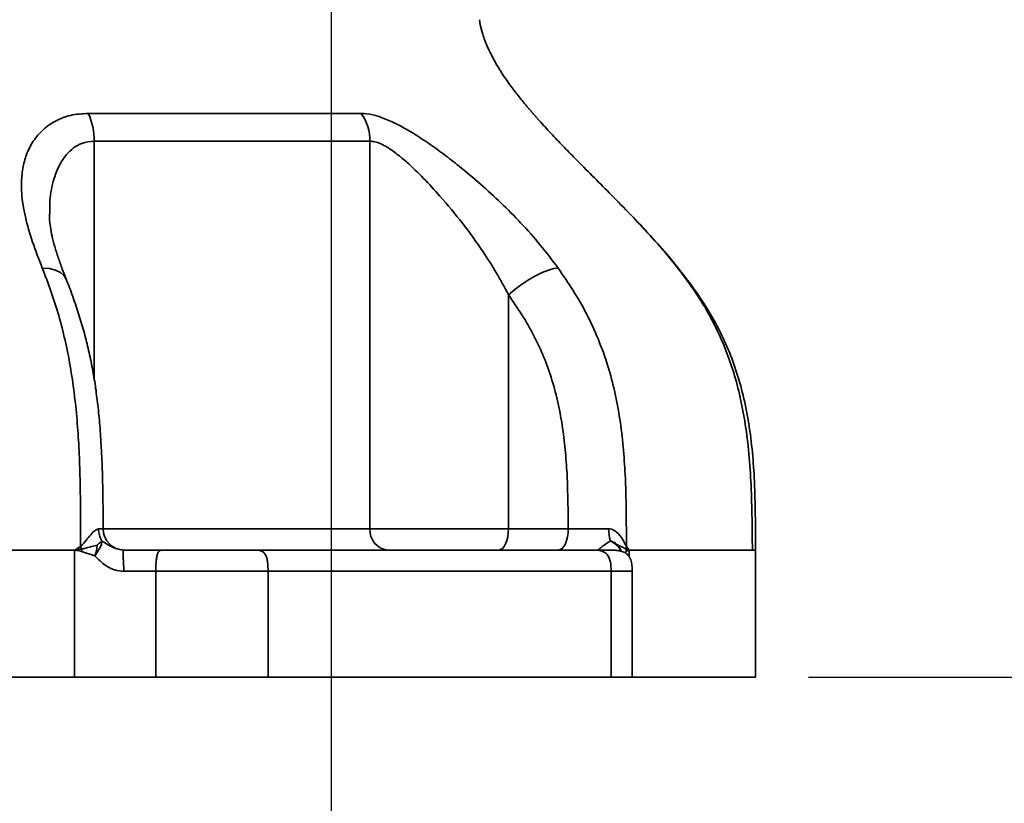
# Model space of a CAD drawing. Header units: millimetres. Extents: x -10540 to 6039, y -7467 to 6433.
# Tile 169 of 236: x -4264 to -4032, y 105 to 290. Entities that reach past the tile are written whole.
import ezdxf

# ---------------------------------------------------------------- set-up
doc = ezdxf.new("R2010")
doc.units = ezdxf.units.MM
doc.header["$LTSCALE"] = 8
doc.header["$PDSIZE"] = -1
doc.layers.get('Defpoints').update_dxf_attribs({"true_color": 0x5e5e5e})
doc.dimstyles.new('ISO-25', dxfattribs={"dimscale": 20, "dimtxt": 5, "dimasz": 6, "dimexe": 6, "dimexo": 0.625, "dimtad": 1, "dimtoh": 1, "dimdec": 0, "dimtxsty": 'Standard', "dimcen": 2.5, "dimclrd": 1, "dimclre": 1, "dimclrt": 4, "dimadec": 1, "dimazin": 2, "dimtfac": 1, "dimtdec": 0, "dimtmove": 0, "dimatfit": 0, "dimfxl": 1, "dimarcsym": 0})

# ---------------------------------------------------------------- blocks, each defined once
blk = doc.blocks.new('*D83')
at = {"color": 1, "lineweight": -2, "transparency": 16777216}
for p, q in [((-4190.83, 508.96), (-4190.83, -88.06)), ((-4390.83, 112.7), (-4390.83, -88.06)), ((-4510.83, 31.94), (-4630.83, 31.94)), ((-4390.83, 31.94), (-4190.83, 31.94)), ((-4070.83, 31.94), (-3639.53, 31.94))]:
    blk.add_line(p, q, dxfattribs=at)
at = {"color": 1, "transparency": 16777216}
for points in [[(-4510.83, 51.94), (-4510.83, 11.94), (-4390.83, 31.94)], [(-4070.83, 51.94), (-4070.83, 11.94), (-4190.83, 31.94)]]:
    blk.add_solid(points, dxfattribs=at)
at = {"layer": 'Defpoints', "color": 0, "transparency": 16777216}
for p in [(-4190.83, 521.46), (-4390.83, 125.2), (-4190.83, 31.94)]:
    blk.add_point(p, dxfattribs=at)
at = {"color": 4, "transparency": 16777216, "insert": (-3795.18, 115.23), "char_height": 100, "attachment_point": 5}
blk.add_mtext('{\\H1.4x;200}', dxfattribs=at)
blk = doc.blocks.new('*D84')
at = {"color": 1, "lineweight": -2, "transparency": 16777216}
for p, q in [((-3737.67, 722.67), (-3737.67, -441.78)), ((-4390.83, 112.7), (-4390.83, -441.78)), ((-4270.83, -321.78), (-3857.67, -321.78))]:
    blk.add_line(p, q, dxfattribs=at)
at = {"color": 1, "transparency": 16777216}
for points in [[(-4270.83, -301.78), (-4270.83, -341.78), (-4390.83, -321.78)], [(-3857.67, -301.78), (-3857.67, -341.78), (-3737.67, -321.78)]]:
    blk.add_solid(points, dxfattribs=at)
at = {"layer": 'Defpoints', "color": 0, "transparency": 16777216}
for p in [(-3737.67, 735.17), (-4390.83, 125.2), (-3737.67, -321.78)]:
    blk.add_point(p, dxfattribs=at)
at = {"color": 4, "transparency": 16777216, "insert": (-4064.25, -239.28), "char_height": 100, "attachment_point": 5}
blk.add_mtext('{\\H1.4x;653}', dxfattribs=at)
blk = doc.blocks.new('*D85')
at = {"color": 1, "lineweight": -2, "transparency": 16777216}
for p, q in [((-1746.96, 924.1), (-1746.96, -622.79)), ((-4390.83, 112.7), (-4390.83, -622.79)), ((-4270.83, -502.79), (-1866.96, -502.79))]:
    blk.add_line(p, q, dxfattribs=at)
at = {"color": 1, "transparency": 16777216}
for points in [[(-4270.83, -482.79), (-4270.83, -522.79), (-4390.83, -502.79)], [(-1866.96, -482.79), (-1866.96, -522.79), (-1746.96, -502.79)]]:
    blk.add_solid(points, dxfattribs=at)
at = {"layer": 'Defpoints', "color": 0, "transparency": 16777216}
for p in [(-1746.96, 936.6), (-4390.83, 125.2), (-1746.96, -502.79)]:
    blk.add_point(p, dxfattribs=at)
at = {"color": 4, "transparency": 16777216, "insert": (-3068.9, -420.29), "char_height": 100, "attachment_point": 5}
blk.add_mtext('{\\H1.4x;2644}', dxfattribs=at)
blk = doc.blocks.new('*D87')
at = {"color": 1, "lineweight": -2, "transparency": 16777216}
for p, q in [((-4078.33, 135.17), (-1466.17, 135.17)), ((-1586.17, 15.17), (-1586.17, -244.88)), ((-3035.95, -364.88), (-1466.17, -364.88))]:
    blk.add_line(p, q, dxfattribs=at)
at = {"color": 1, "transparency": 16777216}
for points in [[(-1606.17, 15.17), (-1566.17, 15.17), (-1586.17, 135.17)], [(-1606.17, -244.88), (-1566.17, -244.88), (-1586.17, -364.88)]]:
    blk.add_solid(points, dxfattribs=at)
at = {"layer": 'Defpoints', "color": 0, "transparency": 16777216}
for p in [(-4090.83, 135.17), (-3048.45, -364.88), (-1586.17, -364.88)]:
    blk.add_point(p, dxfattribs=at)
at = {"color": 4, "transparency": 16777216, "insert": (-1669.45, -114.85), "char_height": 100, "attachment_point": 5, "rotation": 90}
blk.add_mtext('{\\H1.4x;500}', dxfattribs=at)
blk = doc.blocks.new('*D88')
at = {"color": 1, "lineweight": -2, "transparency": 16777216}
for p, q in [((-4178.33, 3196.66), (-1466.17, 3196.66)), ((-1586.17, 255.17), (-1586.17, 3076.66)), ((-4078.33, 135.17), (-1466.17, 135.17))]:
    blk.add_line(p, q, dxfattribs=at)
at = {"color": 1, "transparency": 16777216}
for points in [[(-1606.17, 3076.66), (-1566.17, 3076.66), (-1586.17, 3196.66)], [(-1606.17, 255.17), (-1566.17, 255.17), (-1586.17, 135.17)]]:
    blk.add_solid(points, dxfattribs=at)
at = {"layer": 'Defpoints', "color": 0, "transparency": 16777216}
for p in [(-4190.83, 3196.66), (-1586.17, 3196.66), (-4090.83, 135.17)]:
    blk.add_point(p, dxfattribs=at)
at = {"color": 4, "transparency": 16777216, "insert": (-1669.45, 1665.91), "char_height": 100, "attachment_point": 5, "rotation": 90}
blk.add_mtext('{\\H1.4x;3061}', dxfattribs=at)

msp = doc.modelspace()

# ---------------------------------------------------------------- linework, layer by layer
at = {"linetype": 'Continuous', "lineweight": 35}
for p, q in [((-4246.66, 261.53), (-4246.66, 205.35)), ((-4181.67, 170.17), (-4181.67, 261.53)), ((-4149.02, 225.33), (-4149.02, 170.17)), ((-4244.53, 170.17), (-4181.67, 170.17)), ((-4181.67, 170.17), (-4149.02, 170.17)), ((-4149.02, 170.17), (-4134.93, 170.17)), ((-4251.17, 165.17), (-4251.28, 165.17)), ((-4251.28, 135.17), (-4251.28, 165.17)), ((-4246.51, 163.81), (-4249.66, 164.85)), ((-4121.27, 164.85), (-4121.59, 164.53)), ((-4121.27, 164.85), (-4121.33, 165.42)), ((-4120.55, 165.17), (-4120.6, 165.17)), ((-4120.55, 165.17), (-4120.55, 163.53)), ((-4090.83, 135.17), (-4090.83, 165.18)), ((-4232.13, 135.17), (-4232.13, 160.17)), ((-4205.7, 160.17), (-4205.7, 135.17)), ((-4124.85, 135.17), (-4124.85, 160.17)), ((-4119.88, 135.17), (-4119.88, 160.17)), ((-4281.28, 135.17), (-4251.28, 135.17)), ((-4251.28, 135.17), (-4232.13, 135.17)), ((-4205.7, 135.17), (-4232.13, 135.17)), ((-4205.7, 135.17), (-4124.85, 135.17)), ((-4119.88, 135.17), (-4124.85, 135.17)), ((-4119.88, 135.17), (-4090.83, 135.17))]:
    msp.add_line(p, q, dxfattribs=at)
at = {"linetype": 'Continuous', "lineweight": 35, "flags": 128}
for points in [[(-4258.91, 231.59), (-4257.24, 231.5), (-4255.78, 231.17), (-4254.59, 230.6), (-4253.72, 229.82), (-4253.26, 229.02)], [(-4137.31, 231.59), (-4138.35, 231.5), (-4139.62, 231.17), (-4141.08, 230.6), (-4142.66, 229.82), (-4144.32, 228.87), (-4145.97, 227.77), (-4147.56, 226.58), (-4149.02, 225.33)], [(-4149.02, 170.17), (-4149.07, 169.2), (-4149.2, 168.26), (-4149.42, 167.39), (-4149.71, 166.64), (-4150.06, 166.01), (-4150.47, 165.55), (-4150.91, 165.27), (-4151.37, 165.17)], [(-4134.93, 170.17), (-4134.97, 169.2), (-4135.11, 168.26), (-4135.32, 167.39), (-4135.62, 166.64), (-4135.97, 166.01), (-4136.38, 165.55), (-4136.82, 165.27), (-4137.28, 165.17)]]:
    msp.add_lwpolyline(points, dxfattribs=at)
at = {"linetype": 'Continuous', "lineweight": 35}
for centre, radius, start, end in [((-4261.55, 261.75), 14.89, 359.1469, 25.2169), ((-4192.87, 261.63), 11.19, 359.4899, 35.2849), ((-4240.22, 170.15), 5.42, 179.9669, 211.3614), ((-4239.58, 170.17), 5, 180.4134, 269.9831), ((-4177.04, 169.8), 4.65, 175.3697, 264.4628), ((-4116.28, 170.09), 9.15, 179.6064, 197.5765), ((-4239.39, 170.73), 11.51, 204.3122, 207.4934), ((-4116.8, 165), 4.55, 167.315, 174.6475)]:
    msp.add_arc(centre, radius, start, end, dxfattribs=at)
for points, knots in [([(-4155.83, 290.17), (-4155.81, 289.91), (-4155.76, 289.35), (-4155.59, 288.51), (-4155.37, 287.63), (-4155.09, 286.69), (-4154.5, 284.96), (-4153.45, 282.5), (-4151.81, 279.48), (-4149.94, 276.56), (-4148.31, 274.29), (-4146.99, 272.57), (-4146.05, 271.38), (-4145.25, 270.4), (-4144.6, 269.63), (-4144.11, 269.05), (-4143.69, 268.56), (-4143.35, 268.17), (-4143.1, 267.88), (-4142.74, 267.47), (-4142.42, 267.11), (-4142.17, 266.83), (-4141.66, 266.26), (-4140.75, 265.25), (-4139.37, 263.75), (-4137.96, 262.26), (-4136.54, 260.78), (-4135.12, 259.31), (-4133.69, 257.85), (-4130.09, 254.2), (-4125.35, 249.47), (-4119.58, 243.56), (-4115, 238.66), (-4110.71, 233.77), (-4106.78, 228.85), (-4103.24, 223.88), (-4100.12, 218.66), (-4097.47, 213.2), (-4095.32, 207.52), (-4093.59, 201.44), (-4092.31, 194.96), (-4091.48, 188.18), (-4091.12, 182.73), (-4090.96, 178.68), (-4090.9, 176), (-4090.85, 173.33), (-4090.83, 170.74), (-4090.83, 168.01), (-4090.83, 166.19), (-4090.83, 165.17)], [0, 0, 0, 0, 0.005422, 0.011541, 0.017452, 0.023999, 0.031669, 0.054789, 0.078708, 0.102006, 0.125871, 0.135973, 0.146324, 0.15712, 0.161716, 0.166908, 0.172721, 0.17494, 0.177536, 0.180519, 0.186106, 0.187639, 0.188086, 0.201733, 0.215583, 0.229782, 0.243756, 0.257587, 0.271671, 0.285562, 0.362772, 0.408849, 0.454697, 0.500272, 0.542183, 0.583535, 0.625319, 0.666526, 0.707751, 0.749511, 0.795908, 0.842954, 0.889343, 0.907966, 0.925987, 0.944207, 0.962725, 0.979078, 1, 1, 1, 1]), ([(-4258.91, 231.59), (-4259.71, 233.67), (-4261.32, 237.83), (-4263.03, 243.71), (-4263.85, 248.73), (-4263.85, 252.94), (-4263.33, 256.39), (-4262.21, 259.67), (-4260.37, 262.67), (-4257.98, 265.03), (-4255.23, 266.67), (-4252.1, 267.83), (-4249.52, 268), (-4248.08, 268.09)], [0, 0, 0, 0, 0.122511, 0.245338, 0.367613, 0.450357, 0.533298, 0.615916, 0.702378, 0.788736, 0.853317, 0.917847, 1, 1, 1, 1]), ([(-4248.08, 268.09), (-4244.96, 268.09), (-4238.73, 268.09), (-4229.77, 268.09), (-4221.12, 268.09), (-4212.82, 268.09), (-4204.92, 268.09), (-4197.42, 268.09), (-4190.3, 268.09), (-4185.92, 268.09), (-4183.73, 268.09)], [0, 0, 0, 0, 0.123972, 0.247944, 0.373013, 0.498083, 0.623001, 0.747918, 0.873959, 1, 1, 1, 1]), ([(-4183.73, 268.09), (-4182.85, 268.02), (-4181.09, 267.88), (-4178.05, 266.86), (-4174.83, 265.35), (-4171.45, 263.41), (-4167.91, 261.1), (-4164.27, 258.48), (-4160.16, 255.27), (-4155.6, 251.45), (-4150.74, 247), (-4146, 242.21), (-4141.43, 237.11), (-4138.69, 233.43), (-4137.31, 231.59)], [0, 0, 0, 0, 0.06908, 0.138207, 0.205206, 0.272259, 0.342955, 0.413942, 0.484753, 0.584051, 0.683771, 0.783241, 0.891605, 1, 1, 1, 1]), ([(-4246.66, 261.53), (-4247.66, 261.42), (-4249.48, 261.23), (-4251.61, 259.98), (-4253.46, 258.21), (-4255.05, 255.73), (-4256.42, 252.13), (-4257.18, 248.34), (-4257.16, 245.48), (-4257.15, 244.4)], [0, 0, 0, 0, 0.125363, 0.227632, 0.333717, 0.483055, 0.636116, 0.861666, 1, 1, 1, 1]), ([(-4181.67, 261.53), (-4185.12, 261.53), (-4192, 261.53), (-4202.45, 261.53), (-4212.27, 261.53), (-4221.21, 261.53), (-4229.98, 261.53), (-4238.47, 261.53), (-4243.93, 261.53), (-4246.66, 261.53)], [0, 0, 0, 0, 0.194115, 0.38823, 0.520501, 0.652855, 0.785126, 0.892475, 1, 1, 1, 1]), ([(-4149.02, 225.33), (-4149.94, 227.05), (-4151.77, 230.49), (-4155.38, 236.12), (-4159.81, 242.23), (-4164.59, 248), (-4169.01, 252.82), (-4172.42, 256.13), (-4175.31, 258.56), (-4177.38, 260.02), (-4179.13, 260.94), (-4180.51, 261.44), (-4181.3, 261.5), (-4181.67, 261.53)], [0, 0, 0, 0, 0.1122456, 0.2244765, 0.3805024, 0.5363517, 0.64434, 0.7521091, 0.8155767, 0.8789056, 0.9211962, 0.9634329, 1, 1, 1, 1]), ([(-4253.27, 229.05), (-4253.58, 229.84), (-4254.27, 231.57), (-4255.19, 234.13), (-4256.01, 236.73), (-4256.63, 239.16), (-4257.03, 241.35), (-4257.23, 243.09), (-4257.23, 244.04), (-4257.22, 244.4)], [0, 0, 0, 0, 0.129959, 0.284592, 0.447108, 0.603955, 0.756571, 0.907489, 1, 1, 1, 1]), ([(-4091.54, 165.17), (-4091.56, 167.97), (-4091.61, 173.38), (-4091.85, 181.25), (-4092.37, 188.62), (-4093.25, 195.48), (-4094.49, 201.8), (-4096.07, 207.59), (-4097.95, 212.83), (-4100.05, 217.54), (-4102.63, 222.34), (-4105.59, 226.94), (-4108.75, 231.2), (-4111.61, 234.72), (-4114.13, 237.64), (-4116.4, 240.14), (-4118.04, 241.91), (-4118.98, 242.89), (-4119.21, 243.13)], [0, 0, 0, 0, 0.093105, 0.180488, 0.262027, 0.338057, 0.409253, 0.476419, 0.540251, 0.601137, 0.659065, 0.739097, 0.807482, 0.862583, 0.911001, 0.953102, 0.988399, 1, 1, 1, 1]), ([(-4249.87, 166), (-4249.88, 168.82), (-4249.88, 174.46), (-4249.99, 182.26), (-4250.26, 189.38), (-4250.69, 195.83), (-4251.35, 202.24), (-4252.28, 208.55), (-4253.5, 214.66), (-4255.02, 220.57), (-4256.83, 226.23), (-4258.21, 229.81), (-4258.91, 231.59)], [0, 0, 0, 0, 0.1213546, 0.2427743, 0.3354461, 0.4280923, 0.5224214, 0.6167222, 0.7109589, 0.8051945, 0.9025688, 1, 1, 1, 1]), ([(-4137.31, 231.59), (-4136.12, 229.86), (-4133.73, 226.4), (-4130.52, 220.81), (-4127.76, 214.85), (-4125.55, 208.66), (-4123.89, 202.37), (-4122.71, 196), (-4121.94, 189.51), (-4121.45, 182.31), (-4121.25, 174.47), (-4121.24, 168.82), (-4121.24, 166)], [0, 0, 0, 0, 0.0944711, 0.188892, 0.2860637, 0.383236, 0.4756765, 0.568143, 0.6626271, 0.757139, 0.8785081, 1, 1, 1, 1]), ([(-4244.58, 170.16), (-4244.58, 172.19), (-4244.59, 176.4), (-4244.7, 182.55), (-4244.93, 188.43), (-4245.27, 193.76), (-4245.72, 198.67), (-4246.29, 203.19), (-4246.98, 207.53), (-4247.83, 211.69), (-4248.85, 215.81), (-4250.02, 219.87), (-4251.37, 223.96), (-4252.48, 227.02), (-4253.16, 228.68), (-4253.29, 229.01)], [0, 0, 0, 0, 0.097626, 0.202078, 0.295705, 0.38084, 0.460102, 0.535272, 0.604289, 0.677743, 0.748647, 0.822147, 0.898902, 0.979825, 1, 1, 1, 1]), ([(-4134.93, 170.17), (-4134.97, 174.24), (-4135.02, 180.24), (-4135.55, 188.14), (-4136.21, 193.9), (-4137.24, 199.62), (-4138.69, 205.22), (-4140.6, 210.59), (-4142.98, 215.74), (-4145.8, 220.66), (-4147.95, 223.77), (-4149.02, 225.33)], [0, 0, 0, 0, 0.207564, 0.30572, 0.40385, 0.503735, 0.603583, 0.701028, 0.798471, 0.899204, 1, 1, 1, 1]), ([(-4249.87, 166), (-4249.72, 166.15), (-4249.15, 166.73), (-4248.29, 167.85), (-4247.24, 169.09), (-4246.32, 169.99), (-4245.83, 170.11), (-4245.65, 170.15)], [0, 0, 0, 0, 0.0921061, 0.3468272, 0.6006189, 0.8473739, 1, 1, 1, 1]), ([(-4245.65, 170.15), (-4245.21, 170.16), (-4244.57, 170.16), (-4244.68, 170.16), (-4244.72, 170.16)], [0, 0, 0, 0, 0.675177, 1, 1, 1, 1]), ([(-4134.93, 170.17), (-4134.15, 170.17), (-4132.33, 170.17), (-4129.17, 170.16), (-4126.77, 170.16), (-4125.6, 170.15), (-4125.42, 170.15)], [0, 0, 0, 0, 0.258613, 0.598911, 0.939204, 1, 1, 1, 1]), ([(-4125.42, 170.15), (-4125.39, 170.15), (-4124.98, 170.15), (-4124.49, 170), (-4123.43, 169.4), (-4122.56, 168.44), (-4121.78, 167.02), (-4121.42, 166.34), (-4121.24, 166)], [0, 0, 0, 0, 0.01713, 0.181856, 0.234481, 0.594836, 0.797731, 1, 1, 1, 1]), ([(-4246.51, 163.81), (-4246.26, 164.18), (-4245.79, 164.91), (-4245.17, 165.94), (-4244.9, 166.73), (-4244.87, 167.13), (-4244.85, 167.33)], [0, 0, 0, 0, 0.26464, 0.526055, 0.770478, 1, 1, 1, 1]), ([(-4245.96, 166.33), (-4245.73, 166.53), (-4245.28, 166.93), (-4244.99, 167.19), (-4244.85, 167.33)], [0, 0, 0, 0, 0.500772, 1, 1, 1, 1]), ([(-4244.85, 167.33), (-4244.05, 166.79), (-4242.93, 166.04), (-4241.05, 165.28), (-4240.11, 165.21), (-4239.67, 165.17)], [0, 0, 0, 0, 0.573809, 0.798035, 1, 1, 1, 1]), ([(-4128.01, 165.17), (-4127.95, 165.21), (-4127.81, 165.28), (-4126.91, 166.04), (-4125.8, 166.79), (-4125, 167.33)], [0, 0, 0, 0, 0.201965, 0.42619, 1, 1, 1, 1]), ([(-4125, 167.33), (-4124.67, 167.2), (-4124.01, 166.93), (-4123.52, 166.55), (-4123.28, 166.36)], [0, 0, 0, 0, 0.500825, 1, 1, 1, 1]), ([(-4122.55, 164.92), (-4122.71, 165.27), (-4123.02, 165.95), (-4123.98, 166.73), (-4124.66, 167.13), (-4125, 167.33)], [0, 0, 0, 0, 0.35342, 0.686875, 1, 1, 1, 1]), ([(-4281.28, 165.17), (-4275.31, 165.17), (-4265.13, 165.17), (-4255.33, 165.17), (-4251.28, 165.17)], [0, 0, 0, 0, 0.586227, 1, 1, 1, 1]), ([(-4249.66, 164.85), (-4250.03, 164.92), (-4250.5, 165.02), (-4250.98, 165.13), (-4251.1, 165.16), (-4251.14, 165.17), (-4251.15, 165.17), (-4251.15, 165.17), (-4251.15, 165.17)], [0, 0, 0, 0, 0.740412, 0.930212, 0.980038, 0.993713, 0.997763, 1, 1, 1, 1]), ([(-4251.14, 165.22), (-4251.13, 165.23), (-4251.1, 165.25), (-4251.06, 165.28), (-4250.98, 165.33), (-4250.86, 165.41), (-4250.67, 165.53), (-4250.36, 165.71), (-4250.08, 165.88), (-4249.9, 165.98), (-4249.87, 166)], [0, 0, 0, 0, 0.023507, 0.0598, 0.116703, 0.206646, 0.349372, 0.576158, 0.936224, 1, 1, 1, 1]), ([(-4251.14, 165.22), (-4251.14, 165.22), (-4251.14, 165.21), (-4251.14, 165.2), (-4251.14, 165.19), (-4251.14, 165.19), (-4251.14, 165.19), (-4251.13, 165.18), (-4251.12, 165.18), (-4251.11, 165.19), (-4251.06, 165.2), (-4250.96, 165.21), (-4250.73, 165.26), (-4250.26, 165.32), (-4249.86, 165.38), (-4249.6, 165.42)], [0, 0, 0, 0, 0.006727, 0.013061, 0.015753, 0.018116, 0.020371, 0.022754, 0.028547, 0.035992, 0.052567, 0.114705, 0.241218, 0.493917, 1, 1, 1, 1]), ([(-4249.6, 165.42), (-4249.21, 165.51), (-4248.43, 165.67), (-4247.2, 165.98), (-4246.4, 166.21), (-4245.96, 166.33)], [0, 0, 0, 0, 0.305599, 0.6253, 1, 1, 1, 1]), ([(-4246.51, 163.81), (-4246.37, 164.27), (-4246.09, 165.17), (-4246.01, 165.95), (-4245.96, 166.33)], [0, 0, 0, 0, 0.510645, 1, 1, 1, 1]), ([(-4239.67, 160.17), (-4239.71, 160.89), (-4239.77, 161.95), (-4239.83, 163.27), (-4239.84, 164.12), (-4239.83, 164.7), (-4239.78, 165.15), (-4239.71, 165.16), (-4239.67, 165.17)], [0, 0, 0, 0, 0.255817, 0.381114, 0.5, 0.618894, 0.744209, 1, 1, 1, 1]), ([(-4239.68, 165.17), (-4239.66, 165.17), (-4239.57, 165.17), (-4239.58, 165.17), (-4239.58, 165.17)], [0, 0, 0, 0, 0.238976, 1, 1, 1, 1]), ([(-4232.13, 160.17), (-4232.13, 160.89), (-4232.13, 161.95), (-4231.99, 163.28), (-4231.82, 164.12), (-4231.56, 164.7), (-4231.17, 165.15), (-4230.85, 165.16), (-4230.63, 165.17)], [0, 0, 0, 0, 0.255784, 0.381083, 0.5, 0.618917, 0.744216, 1, 1, 1, 1]), ([(-4230.63, 165.17), (-4228.75, 165.17), (-4225, 165.17), (-4219.18, 165.17), (-4213.54, 165.17), (-4210.25, 165.17), (-4208.61, 165.17)], [0, 0, 0, 0, 0.250023, 0.5, 0.749977, 1, 1, 1, 1]), ([(-4205.7, 160.17), (-4205.71, 160.89), (-4205.72, 161.95), (-4205.98, 163.28), (-4206.32, 164.12), (-4206.8, 164.7), (-4207.57, 165.15), (-4208.19, 165.16), (-4208.61, 165.17)], [0, 0, 0, 0, 0.255784, 0.381083, 0.5, 0.618917, 0.744216, 1, 1, 1, 1]), ([(-4208.61, 165.17), (-4203.46, 165.17), (-4193.17, 165.17), (-4178.65, 165.17), (-4164.88, 165.17), (-4151.98, 165.17), (-4139.9, 165.17), (-4132.65, 165.17), (-4129.02, 165.17)], [0, 0, 0, 0, 0.1667695, 0.3332276, 0.5, 0.6667695, 0.8332276, 1, 1, 1, 1]), ([(-4119.88, 160.17), (-4119.88, 160.62), (-4119.88, 161.54), (-4120.12, 162.69), (-4120.49, 163.49), (-4120.83, 163.94), (-4121.14, 164.23), (-4121.49, 164.5), (-4122, 164.77), (-4122.63, 164.96), (-4123.41, 165.07), (-4124.58, 165.15), (-4126.29, 165.17), (-4128.1, 165.17), (-4129.02, 165.17)], [0, 0, 0, 0, 0.065893, 0.133384, 0.167285, 0.198576, 0.213812, 0.230253, 0.272179, 0.35126, 0.454253, 0.576037, 0.782011, 1, 1, 1, 1]), ([(-4124.85, 160.17), (-4124.86, 160.89), (-4124.87, 161.95), (-4125.25, 163.28), (-4125.74, 164.12), (-4126.44, 164.7), (-4127.54, 165.15), (-4128.43, 165.16), (-4129.02, 165.17)], [0, 0, 0, 0, 0.255784, 0.381083, 0.5, 0.618917, 0.744216, 1, 1, 1, 1]), ([(-4128.01, 165.17), (-4128.23, 165.17), (-4128.45, 165.17), (-4128.67, 165.17), (-4128.67, 165.17)], [0, 0, 0, 0, 0.991932, 1, 1, 1, 1]), ([(-4123.28, 166.36), (-4123, 166.23), (-4122.48, 166), (-4121.87, 165.68), (-4121.51, 165.51), (-4121.33, 165.42)], [0, 0, 0, 0, 0.378936, 0.697243, 1, 1, 1, 1]), ([(-4122.51, 164.9), (-4122.52, 164.99), (-4122.61, 165.52), (-4122.97, 165.98), (-4123.28, 166.36)], [0, 0, 0, 0, 0.1608753, 1, 1, 1, 1]), ([(-4121.33, 165.42), (-4121.21, 165.39), (-4120.98, 165.31), (-4120.74, 165.22), (-4120.62, 165.18), (-4120.61, 165.18), (-4120.61, 165.19), (-4120.61, 165.19), (-4120.61, 165.2), (-4120.61, 165.21), (-4120.61, 165.21), (-4120.61, 165.22)], [0, 0, 0, 0, 0.505801, 0.971205, 0.977401, 0.979908, 0.982194, 0.984493, 0.987065, 0.993271, 1, 1, 1, 1]), ([(-4120.61, 165.17), (-4120.61, 165.17), (-4120.61, 165.17), (-4120.63, 165.16), (-4120.69, 165.12), (-4120.92, 165.02), (-4121.11, 164.92), (-4121.27, 164.85)], [0, 0, 0, 0, 0.002156, 0.019676, 0.069319, 0.258981, 1, 1, 1, 1]), ([(-4121.24, 166), (-4121.22, 165.97), (-4121.05, 165.77), (-4120.85, 165.52), (-4120.66, 165.3), (-4120.62, 165.23), (-4120.61, 165.22)], [0, 0, 0, 0, 0.109597, 0.797814, 0.9704, 1, 1, 1, 1]), ([(-4120.55, 165.17), (-4118.22, 165.17), (-4113.55, 165.17), (-4107.63, 165.17), (-4102.53, 165.17), (-4098.31, 165.17), (-4095, 165.17), (-4092.7, 165.17), (-4091.95, 165.17), (-4091.63, 165.17)], [0, 0, 0, 0, 0.1464509, 0.2929017, 0.4393526, 0.5858035, 0.7349467, 0.88409, 1, 1, 1, 1]), ([(-4091.63, 165.17), (-4091.51, 165.17), (-4090.89, 165.17), (-4090.86, 165.17), (-4090.83, 165.17)], [0, 0, 0, 0, 0.1822236, 1, 1, 1, 1]), ([(-4239.67, 160.17), (-4240.41, 160.24), (-4241.53, 160.33), (-4242.94, 160.91), (-4244.63, 161.86), (-4245.71, 162.98), (-4246.51, 163.81)], [0, 0, 0, 0, 0.274293, 0.416796, 0.566436, 1, 1, 1, 1]), ([(-4119.89, 160.17), (-4119.88, 160.17), (-4119.82, 160.17), (-4120.06, 160.17), (-4120.65, 160.17), (-4121.67, 160.17), (-4123.04, 160.17), (-4124.25, 160.17), (-4124.85, 160.17)], [0, 0, 0, 0, 0.011212, 0.208969, 0.406727, 0.604485, 0.802242, 1, 1, 1, 1])]:
    msp.add_open_spline(points, degree=3, knots=knots, dxfattribs=at)
for points in [[(-4249.66, 164.85), (-4249.65, 164.94), (-4249.62, 165.14), (-4249.6, 165.33), (-4249.6, 165.42)], [(-4239.67, 165.17), (-4238.14, 165.17), (-4235.07, 165.17), (-4232.11, 165.17), (-4230.63, 165.17)], [(-4232.13, 160.17), (-4233.37, 160.17), (-4235.84, 160.17), (-4238.39, 160.17), (-4239.67, 160.17)], [(-4205.7, 160.17), (-4206.67, 160.17), (-4208.59, 160.17), (-4211.74, 160.17), (-4215.02, 160.17), (-4218.42, 160.17), (-4221.87, 160.17), (-4225.34, 160.17), (-4228.79, 160.17), (-4231.02, 160.17), (-4232.13, 160.17)], [(-4124.85, 160.17), (-4128.54, 160.17), (-4135.9, 160.17), (-4148.18, 160.17), (-4161.28, 160.17), (-4175.27, 160.17), (-4190.02, 160.17), (-4200.47, 160.17), (-4205.7, 160.17)]]:
    msp.add_open_spline(points, degree=3, dxfattribs=at)

# ---------------------------------------------------------------- dimensions: what is measured, and where the dimension line sits
for base, p2, picture, middle in [((-1586.17, 3196.66), (-4190.83, 3196.66), '*D88', (-1669.45, 1665.91)), ((-1586.17, -364.88), (-3048.45, -364.88), '*D87', (-1669.45, -114.85))]:
    dim = msp.add_linear_dim(base=base, p1=(-4090.83, 135.17), p2=p2, angle=90, text='{\\H1.4x;<>}', dimstyle='ISO-25')
    dim.commit()
    dim.dimension.update_dxf_attribs({"geometry": picture, "text_midpoint": middle})
for base, p2, picture, middle in [((-1746.96, -502.79), (-1746.96, 936.6), '*D85', (-3068.9, -420.29)), ((-3737.67, -321.78), (-3737.67, 735.17), '*D84', (-4064.25, -239.28)), ((-4190.83, 31.94), (-4190.83, 521.46), '*D83', (-3795.18, 115.23))]:
    dim = msp.add_linear_dim(base=base, p1=(-4390.83, 125.2), p2=p2, text='{\\H1.4x;<>}', dimstyle='ISO-25')
    dim.commit()
    dim.dimension.update_dxf_attribs({"geometry": picture, "text_midpoint": middle})

doc.saveas('drawing.dxf')
